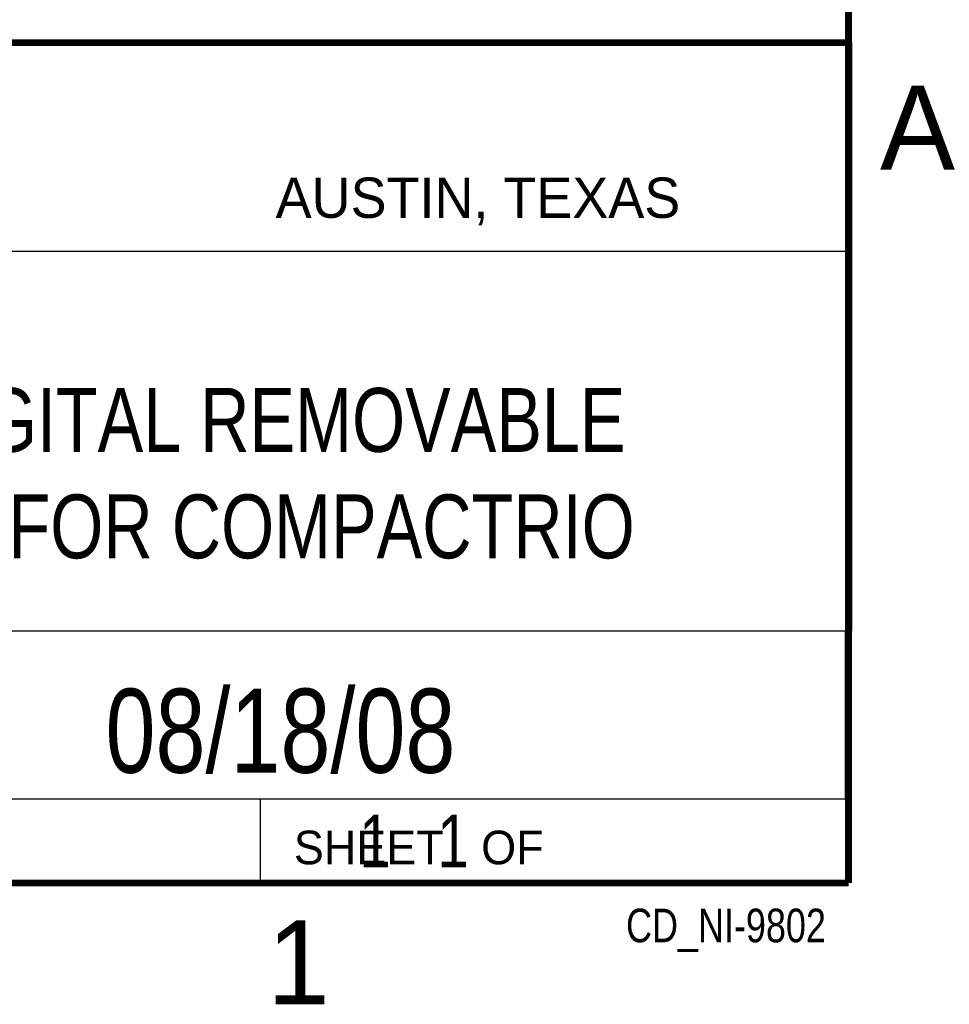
# Model space of a CAD drawing. Header units: inches. Extents: x 0 to 34, y 0 to 22.
# Tile 23 of 46: x 31 to 33.8, y 0.1 to 3.1. Entities that reach past the tile are written whole.
import ezdxf
from ezdxf.enums import TextEntityAlignment as Align

# ---------------------------------------------------------------- set-up
doc = ezdxf.new("R2010")
doc.units = ezdxf.units.IN
doc.header["$LTSCALE"] = 1.87
doc.header["$MEASUREMENT"] = 0
doc.layers.get('0').update_dxf_attribs({"linetype": 'CONTINUOUS'})
doc.styles.get("Standard").update_dxf_attribs({"font": 'txt', "width": 0.8})

msp = doc.modelspace()

# ---------------------------------------------------------------- linework, layer by layer
at = {"color": 2, "linetype": 'CONTINUOUS'}
for p, q in [((28.3793, 3.0003), (33.5093, 3.0003)), ((33.5093, 3.0003), (33.5093, 1.2503)), ((28.7231, 2.38), (33.5, 2.38)), ((28.3793, 1.2503), (33.5093, 1.2503)), ((30.13, 1.2499), (33.49, 1.2499)), ((33.49, 1.2499), (33.49, 0.7499)), ((28.38, 0.75), (33.5, 0.75)), ((30.13, 0.7499), (33.49, 0.7499)), ((31.75, 0.75), (33.5, 0.75)), ((31.75, 0.75), (31.75, 0.5)), ((33.5, 0.75), (33.5, 0.5)), ((31.75, 0.5), (33.5, 0.5)), ((32.4953, 0.5017), (33.4953, 0.5017)), ((32.4953, 0.5017), (32.4953, 0.5012)), ((32.4953, 0.5012), (33.4953, 0.5012)), ((33.4953, 0.5017), (33.4953, 0.5012))]:
    msp.add_line(p, q, dxfattribs=at)
at = {"color": 7, "linetype": 'CONTINUOUS', "const_width": 0.02}
for points in [[(33.5, 0.5), (33.5, 21.5)], [(25.58, 3), (33.5, 3)], [(0.5, 0.5), (33.5, 0.5)]]:
    msp.add_lwpolyline(points, dxfattribs=at)

# ---------------------------------------------------------------- texts
at = {"color": 2, "linetype": 'CONTINUOUS'}
for s, height, p in [('A', 0.25, (33.5939, 2.6228)), ('AUSTIN, TEXAS', 0.12, (31.7957, 2.479)), ('SHEET   OF', 0.1, (31.8499, 0.5557)), ('1', 0.25, (31.7706, 0.139))]:
    msp.add_text(s, height=height, dxfattribs=at).set_placement(p)
at = {"color": 7, "linetype": 'CONTINUOUS', "width": 0.8}
msp.add_text('08/18/08', height=0.25, dxfattribs=at).set_placement((31.81, 0.828), align=Align.CENTER)
at = {"color": 2, "linetype": 'CONTINUOUS', "width": 0.8}
msp.add_text('CD_NI-9802', height=0.1, dxfattribs=at).set_placement((33.4328, 0.3236), align=Align.RIGHT)
at = {"color": 7, "linetype": 'CONTINUOUS'}
for s, insert, char_height, width, attachment_point in [('NI 9802 SECURE DIGITAL REMOVABLE \\PSTORAGE MODULE FOR COMPACTRIO', (30.9443, 1.9728), 0.19, 5.016, 2), ('     1   1', (31.8125, 0.7031), 0.15625, 1.25, 1)]:
    msp.add_mtext(s, dxfattribs=dict(at, insert=insert, char_height=char_height, width=width, attachment_point=attachment_point))

doc.saveas('drawing.dxf')
